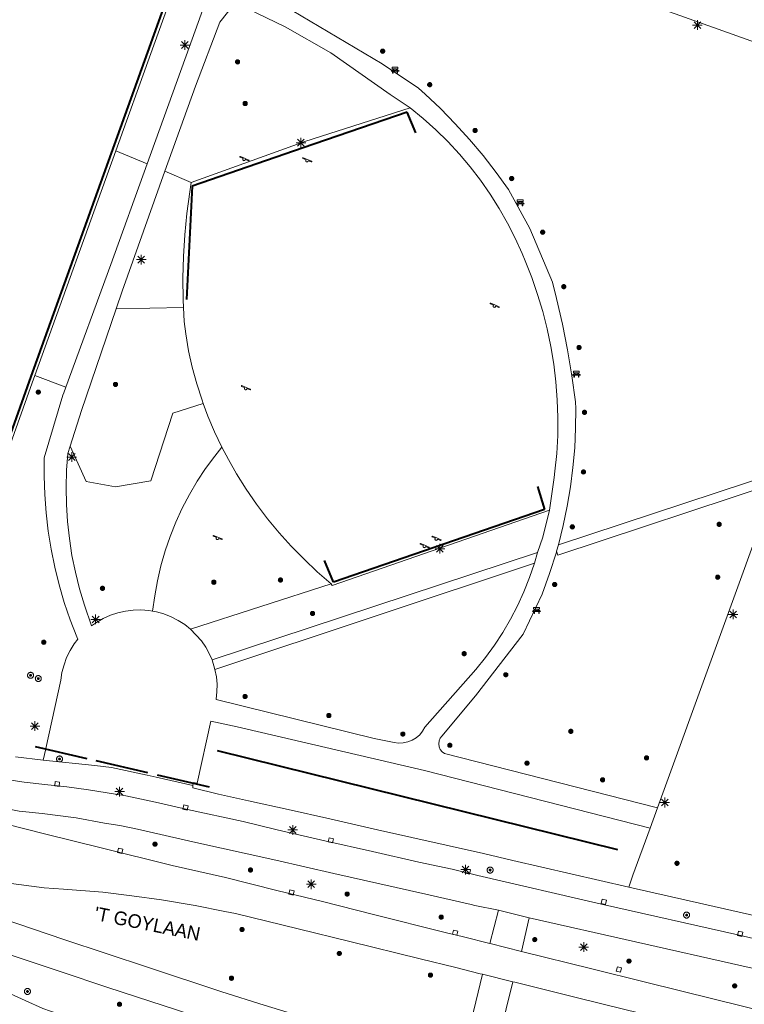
# Model space of a CAD drawing. Header units: metres. Extents: x 135779 to 137489, y 452643 to 455118.
# Tile 100 of 256: x 136401 to 136476, y 453193 to 453294. Entities that reach past the tile are written whole.
import ezdxf

# ---------------------------------------------------------------- set-up
doc = ezdxf.new("R2010")
doc.units = ezdxf.units.M
doc.linetypes.add('DGN_Style_3', pattern=[78.572352, 56.123108, -22.449243])
doc.linetypes.add('DGN_Style_4', pattern=[89.853097, 44.898487, -22.449243, 0.056123, -22.449243])
for name, color, linetype, lineweight in [('KTop_BTD_Groenvoorziening', 62, 'Continuous', 13), ('KTop_BTD_Groenvoorziening_gras- en kruidachtigen', 62, 'Continuous', 13), ('KTop_BTD_Groenvoorziening_heesters', 62, 'Continuous', 13), ('KTop_ORL_Weg_Straatnaam (t)', 7, 'Continuous', 13), ('KTop_OTD_Gesloten verharding', 15, 'Continuous', 13), ('KTop_OTD_Zand', 15, 'Continuous', 13), ('KTop_PAL_Lichtmast', 40, 'Continuous', 13), ('KTop_PUT_Inspectie- of rioolput', 15, 'Continuous', 13), ('KTop_PUT_Kolk', 15, 'Continuous', 13), ('KTop_SHD_Damwand (l)', 1, 'Continuous', 40), ('KTop_SHD_Hek (l)', 15, 'DGN_Style_4', 40), ('KTop_SHD_Kademuur', 16, 'Continuous', 13), ('KTop_STM_Bank', 40, 'Continuous', 13), ('KTop_STM_Speelvoorziening', 40, 'Continuous', 13), ('KTop_VGO_Boom', 92, 'Continuous', 13), ('KTop_VGO_Haag (l)', 92, 'DGN_Style_3', 40), ('KTop_WGD_Fietspad', 40, 'Continuous', 13), ('KTop_WGD_Rijbaan_Lokale weg', 251, 'Continuous', 13), ('KTop_WGD_Voetpad', 251, 'Continuous', 13)]:
    doc.layers.add(name, color=color, linetype=linetype, lineweight=lineweight)
doc.styles.add('Style-ROVU', font='ROVU.shx')

# ---------------------------------------------------------------- blocks, each defined once
blk = doc.blocks.new('PAL_Lichtmast')
at = {"layer": 'KTop_PAL_Lichtmast'}
for p, q in [((-0.35, -0.35), (0.35, 0.35)), ((0.35, -0.35), (-0.35, 0.35)), ((0, -0.5), (0, 0.5)), ((-0.5, 0), (0.5, 0))]:
    blk.add_line(p, q, dxfattribs=at)
blk = doc.blocks.new('PUT_Inspectie-_of_rioolput')
at = {"layer": 'KTop_PUT_Inspectie- of rioolput', "flags": 128}
for points in [[(0.31, 0), (0.31, 0.03), (0.3, 0.06), (0.29, 0.1), (0.28, 0.13), (0.27, 0.15), (0.25, 0.18), (0.23, 0.21), (0.21, 0.23), (0.18, 0.25), (0.15, 0.27), (0.13, 0.28), (0.1, 0.29), (0.06, 0.3), (0.03, 0.31), (0, 0.31), (-0.03, 0.31), (-0.06, 0.3), (-0.1, 0.29), (-0.13, 0.28), (-0.16, 0.27), (-0.18, 0.25), (-0.21, 0.23), (-0.23, 0.21), (-0.25, 0.18), (-0.27, 0.15), (-0.28, 0.13), (-0.29, 0.1), (-0.3, 0.06), (-0.31, 0.03), (-0.31, 0), (-0.31, -0.03), (-0.3, -0.06), (-0.29, -0.1), (-0.28, -0.13), (-0.27, -0.16), (-0.25, -0.18), (-0.23, -0.21), (-0.21, -0.23), (-0.18, -0.25), (-0.15, -0.27), (-0.13, -0.28), (-0.1, -0.29), (-0.06, -0.3), (-0.03, -0.31), (0, -0.31), (0.03, -0.31), (0.06, -0.3), (0.1, -0.29), (0.13, -0.28), (0.15, -0.27), (0.18, -0.25), (0.21, -0.23), (0.23, -0.21), (0.25, -0.18), (0.27, -0.15), (0.28, -0.13), (0.29, -0.1), (0.3, -0.06), (0.31, -0.03), (0.31, 0)], [(0.1, 0), (0.09, 0.01), (0.09, 0.02), (0.09, 0.03), (0.09, 0.04), (0.08, 0.05), (0.08, 0.06), (0.07, 0.06), (0.06, 0.07), (0.06, 0.08), (0.05, 0.08), (0.04, 0.09), (0.03, 0.09), (0.02, 0.09), (0.01, 0.09), (0, 0.09), (-0.01, 0.09), (-0.02, 0.09), (-0.03, 0.09), (-0.04, 0.09), (-0.05, 0.08), (-0.06, 0.08), (-0.06, 0.07), (-0.07, 0.06), (-0.08, 0.06), (-0.08, 0.05), (-0.09, 0.04), (-0.09, 0.03), (-0.09, 0.02), (-0.09, 0.01), (-0.09, 0), (-0.09, -0.01), (-0.09, -0.02), (-0.09, -0.03), (-0.09, -0.04), (-0.08, -0.05), (-0.08, -0.06), (-0.07, -0.06), (-0.06, -0.07), (-0.06, -0.08), (-0.05, -0.08), (-0.04, -0.09), (-0.03, -0.09), (-0.02, -0.09), (-0.01, -0.09), (0, -0.09), (0.01, -0.09), (0.02, -0.09), (0.03, -0.09), (0.04, -0.09), (0.05, -0.08), (0.06, -0.08), (0.06, -0.07), (0.07, -0.06), (0.08, -0.06), (0.08, -0.05), (0.09, -0.04), (0.09, -0.03), (0.09, -0.02), (0.09, -0.01), (0.1, 0)], [(0.04, 0), (0.03, 0), (0.03, 0.01), (0.03, 0.01), (0.03, 0.01), (0.03, 0.02), (0.03, 0.02), (0.03, 0.02), (0.02, 0.03), (0.02, 0.03), (0.02, 0.03), (0.01, 0.03), (0.01, 0.03), (0.01, 0.03), (0, 0.03), (0, 0.03), (0, 0.03), (-0.01, 0.03), (-0.01, 0.03), (-0.01, 0.03), (-0.02, 0.03), (-0.02, 0.03), (-0.02, 0.03), (-0.03, 0.02), (-0.03, 0.02), (-0.03, 0.02), (-0.03, 0.01), (-0.03, 0.01), (-0.03, 0.01), (-0.03, 0), (-0.03, 0), (-0.03, 0), (-0.03, -0.01), (-0.03, -0.01), (-0.03, -0.01), (-0.03, -0.02), (-0.03, -0.02), (-0.03, -0.02), (-0.02, -0.03), (-0.02, -0.03), (-0.02, -0.03), (-0.01, -0.03), (-0.01, -0.03), (-0.01, -0.03), (0, -0.03), (0, -0.03), (0, -0.03), (0.01, -0.03), (0.01, -0.03), (0.01, -0.03), (0.02, -0.03), (0.02, -0.03), (0.02, -0.03), (0.03, -0.02), (0.03, -0.02), (0.03, -0.02), (0.03, -0.01), (0.03, -0.01), (0.03, -0.01), (0.03, 0), (0.04, 0)], [(0.01, 0.02), (0.01, 0.02), (0.01, 0.02), (0, 0.02), (0, 0.02), (0, 0.02), (0, 0.02), (-0.01, 0.02), (-0.01, 0.02), (-0.01, 0.02), (-0.01, 0.02), (-0.01, 0.02), (-0.02, 0.02), (-0.02, 0.01), (-0.02, 0.01), (-0.02, 0.01), (-0.02, 0.01), (-0.02, 0.01), (-0.02, 0), (-0.02, 0), (-0.02, 0), (-0.02, 0), (-0.02, -0.01), (-0.02, -0.01), (-0.02, -0.01), (-0.02, -0.01), (-0.02, -0.01), (-0.02, -0.02), (-0.01, -0.02), (-0.01, -0.02), (-0.01, -0.02), (-0.01, -0.02), (-0.01, -0.02), (0, -0.02), (0, -0.02), (0, -0.02), (0, -0.02), (0.01, -0.02), (0.01, -0.02), (0.01, -0.02), (0.01, -0.02), (0.01, -0.02), (0.02, -0.02), (0.02, -0.01), (0.02, -0.01), (0.02, -0.01), (0.02, -0.01), (0.02, -0.01), (0.02, 0), (0.02, 0), (0.02, 0), (0.02, 0), (0.02, 0.01), (0.02, 0.01), (0.02, 0.01), (0.02, 0.01), (0.02, 0.01), (0.02, 0.02), (0.01, 0.02), (0.01, 0.02), (0.01, 0.02)]]:
    blk.add_lwpolyline(points, dxfattribs=at)
blk = doc.blocks.new('PUT_Kolk')
at = {"layer": 'KTop_PUT_Kolk', "flags": 128}
blk.add_lwpolyline([(0.22, -0.23), (0.22, 0.22), (-0.23, 0.22), (-0.23, -0.23), (0.22, -0.23)], dxfattribs=at)
blk = doc.blocks.new('STM_Speelvoorziening')
at = {"layer": 'KTop_STM_Speelvoorziening'}
for p, q in [((-0.46, 0.22), (-0.45, 0.23)), ((-0.46, 0.21), (-0.46, 0.22)), ((-0.46, 0.22), (-0.46, 0.22)), ((-0.45, 0.2), (-0.46, 0.21)), ((-0.46, 0.21), (-0.46, 0.21)), ((-0.46, 0.21), (-0.46, 0.21)), ((-0.45, 0.23), (-0.45, 0.24)), ((-0.45, 0.24), (-0.45, 0.24)), ((-0.45, 0.24), (-0.44, 0.24)), ((-0.45, 0.23), (-0.45, 0.23)), ((-0.45, 0.23), (-0.45, 0.23)), ((-0.45, 0.19), (-0.45, 0.2)), ((-0.45, 0.2), (-0.45, 0.2)), ((-0.44, 0.18), (-0.45, 0.19)), ((-0.45, 0.19), (-0.45, 0.19)), ((-0.45, 0.19), (-0.45, 0.19)), ((-0.44, 0.24), (-0.44, 0.25)), ((-0.44, 0.25), (-0.44, 0.25)), ((-0.44, 0.25), (-0.43, 0.25)), ((-0.43, 0.18), (-0.44, 0.18)), ((-0.44, 0.18), (-0.44, 0.18)), ((-0.44, 0.18), (-0.44, 0.18)), ((-0.43, 0.25), (-0.43, 0.25)), ((-0.43, 0.25), (-0.42, 0.25)), ((-0.11, 0.04), (-0.43, 0.18)), ((-0.42, 0.25), (-0.42, 0.25)), ((-0.42, 0.25), (-0.42, 0.25)), ((-0.42, 0.25), (-0.41, 0.25)), ((-0.41, 0.25), (-0.41, 0.25)), ((-0.41, 0.25), (-0.4, 0.25)), ((-0.4, 0.25), (-0.4, 0.25)), ((-0.4, 0.25), (0.03, 0.07)), ((-0.14, 0.01), (-0.13, 0.02)), ((-0.14, -0.01), (-0.14, 0.01)), ((-0.13, 0.02), (-0.12, 0.03)), ((-0.12, 0.03), (-0.11, 0.04)), ((-0.11, 0.04), (-0.11, 0.04)), ((0.03, 0.07), (0.46, -0.11)), ((-0.15, -0.03), (-0.14, -0.02)), ((-0.15, -0.05), (-0.15, -0.03)), ((-0.15, -0.06), (-0.15, -0.05)), ((-0.14, -0.07), (-0.15, -0.06)), ((-0.14, -0.02), (-0.14, -0.01)), ((-0.14, -0.09), (-0.14, -0.07)), ((-0.14, -0.1), (-0.14, -0.09)), ((-0.13, -0.11), (-0.14, -0.1)), ((-0.12, -0.12), (-0.13, -0.11)), ((-0.11, -0.13), (-0.12, -0.12)), ((-0.1, -0.14), (-0.11, -0.13)), ((-0.09, -0.15), (-0.1, -0.14)), ((-0.08, -0.16), (-0.09, -0.15)), ((-0.07, -0.16), (-0.08, -0.16)), ((-0.06, -0.17), (-0.07, -0.16)), ((-0.04, -0.17), (-0.06, -0.17)), ((-0.03, -0.17), (-0.04, -0.17)), ((-0.02, -0.18), (-0.03, -0.17)), ((0, -0.17), (-0.02, -0.18)), ((0.01, -0.17), (0, -0.17)), ((0.02, -0.17), (0.01, -0.17)), ((0.03, -0.16), (0.02, -0.17)), ((0.05, -0.16), (0.03, -0.16)), ((0.06, -0.15), (0.05, -0.16)), ((0.07, -0.14), (0.06, -0.15)), ((0.08, -0.13), (0.07, -0.14)), ((0.09, -0.12), (0.08, -0.13)), ((0.1, -0.1), (0.09, -0.11)), ((0.09, -0.11), (0.09, -0.12)), ((0.11, -0.07), (0.1, -0.09)), ((0.1, -0.09), (0.1, -0.1)), ((0.43, -0.18), (0.11, -0.05)), ((0.11, -0.05), (0.11, -0.06)), ((0.11, -0.06), (0.11, -0.07)), ((0.44, -0.18), (0.43, -0.18)), ((0.45, -0.18), (0.44, -0.18)), ((0.44, -0.18), (0.44, -0.18)), ((0.46, -0.18), (0.45, -0.18)), ((0.45, -0.18), (0.45, -0.18)), ((0.46, -0.11), (0.47, -0.11)), ((0.47, -0.18), (0.46, -0.18)), ((0.46, -0.18), (0.46, -0.18)), ((0.46, -0.18), (0.46, -0.18)), ((0.47, -0.11), (0.47, -0.11)), ((0.47, -0.11), (0.47, -0.11)), ((0.47, -0.11), (0.48, -0.12)), ((0.48, -0.17), (0.47, -0.17)), ((0.47, -0.17), (0.47, -0.17)), ((0.47, -0.17), (0.47, -0.18)), ((0.48, -0.12), (0.48, -0.12)), ((0.48, -0.12), (0.48, -0.12)), ((0.48, -0.12), (0.48, -0.13)), ((0.48, -0.13), (0.48, -0.13)), ((0.48, -0.13), (0.49, -0.13)), ((0.49, -0.15), (0.48, -0.15)), ((0.48, -0.15), (0.48, -0.16)), ((0.48, -0.16), (0.48, -0.16)), ((0.48, -0.16), (0.48, -0.16)), ((0.48, -0.16), (0.48, -0.17)), ((0.49, -0.13), (0.49, -0.14)), ((0.49, -0.14), (0.49, -0.14)), ((0.49, -0.14), (0.49, -0.15)), ((0.49, -0.15), (0.49, -0.15))]:
    blk.add_line(p, q, dxfattribs=at)
blk = doc.blocks.new('STM_Bank')
at = {"layer": 'KTop_STM_Bank'}
for p, q in [((-0.42, -0.09), (-0.3, 0.02)), ((-0.3, 0.31), (0.3, 0.31)), ((-0.3, 0.14), (-0.3, 0.31)), ((-0.2, 0.14), (-0.3, 0.14)), ((-0.3, 0.02), (-0.2, 0.02)), ((-0.2, 0.02), (-0.2, 0.14)), ((0.16, 0.14), (-0.15, 0.14)), ((-0.15, 0.14), (-0.15, 0.02)), ((-0.15, 0.02), (0.16, 0.02)), ((0.16, 0.02), (0.16, 0.14)), ((0.3, 0.14), (0.2, 0.14)), ((0.2, 0.14), (0.2, 0.02)), ((0.2, 0.02), (0.3, 0.02)), ((0.3, 0.31), (0.3, 0.14)), ((0.3, 0.02), (0.42, -0.09)), ((-0.26, -0.09), (-0.42, -0.09)), ((-0.26, -0.31), (-0.26, -0.09)), ((-0.21, -0.31), (-0.26, -0.31)), ((0.22, -0.09), (-0.21, -0.09)), ((-0.21, -0.09), (-0.21, -0.31)), ((0.22, -0.31), (0.22, -0.09)), ((0.26, -0.31), (0.22, -0.31)), ((0.42, -0.09), (0.26, -0.09)), ((0.26, -0.09), (0.26, -0.31))]:
    blk.add_line(p, q, dxfattribs=at)
blk = doc.blocks.new('VGO_Boom')
at = {"layer": 'KTop_VGO_Boom', "flags": 128}
for points in [[(0.21, 0), (0.21, 0.02), (0.21, 0.04), (0.2, 0.07), (0.2, 0.09), (0.19, 0.11), (0.17, 0.13), (0.16, 0.14), (0.14, 0.16), (0.13, 0.17), (0.11, 0.19), (0.09, 0.2), (0.07, 0.2), (0.04, 0.21), (0.02, 0.21), (0, 0.21), (-0.02, 0.21), (-0.05, 0.21), (-0.07, 0.2), (-0.09, 0.2), (-0.11, 0.19), (-0.13, 0.17), (-0.14, 0.16), (-0.16, 0.14), (-0.17, 0.13), (-0.19, 0.11), (-0.2, 0.09), (-0.2, 0.07), (-0.21, 0.04), (-0.21, 0.02), (-0.22, 0), (-0.21, -0.02), (-0.21, -0.05), (-0.2, -0.07), (-0.2, -0.09), (-0.19, -0.11), (-0.17, -0.13), (-0.16, -0.14), (-0.14, -0.16), (-0.13, -0.17), (-0.11, -0.19), (-0.09, -0.2), (-0.07, -0.2), (-0.05, -0.21), (-0.02, -0.21), (0, -0.22), (0.02, -0.21), (0.04, -0.21), (0.07, -0.2), (0.09, -0.2), (0.11, -0.19), (0.13, -0.17), (0.14, -0.16), (0.16, -0.14), (0.17, -0.13), (0.19, -0.11), (0.2, -0.09), (0.2, -0.07), (0.21, -0.05), (0.21, -0.02), (0.21, 0)], [(0.15, 0), (0.15, 0.02), (0.15, 0.03), (0.15, 0.05), (0.14, 0.06), (0.13, 0.08), (0.13, 0.09), (0.12, 0.1), (0.1, 0.12), (0.09, 0.13), (0.08, 0.13), (0.06, 0.14), (0.05, 0.15), (0.03, 0.15), (0.02, 0.15), (0, 0.15), (-0.02, 0.15), (-0.03, 0.15), (-0.05, 0.15), (-0.06, 0.14), (-0.08, 0.13), (-0.09, 0.13), (-0.1, 0.12), (-0.12, 0.1), (-0.13, 0.09), (-0.13, 0.08), (-0.14, 0.06), (-0.15, 0.05), (-0.15, 0.03), (-0.15, 0.02), (-0.16, 0), (-0.15, -0.02), (-0.15, -0.03), (-0.15, -0.05), (-0.14, -0.06), (-0.13, -0.08), (-0.13, -0.09), (-0.12, -0.1), (-0.1, -0.12), (-0.09, -0.13), (-0.08, -0.13), (-0.06, -0.14), (-0.05, -0.15), (-0.03, -0.15), (-0.02, -0.15), (0, -0.16), (0.02, -0.15), (0.03, -0.15), (0.05, -0.15), (0.06, -0.14), (0.08, -0.13), (0.09, -0.13), (0.1, -0.12), (0.12, -0.1), (0.13, -0.09), (0.13, -0.08), (0.14, -0.06), (0.15, -0.05), (0.15, -0.03), (0.15, -0.02), (0.15, 0)], [(0.1, 0), (0.09, 0.01), (0.09, 0.02), (0.09, 0.03), (0.09, 0.04), (0.08, 0.05), (0.08, 0.06), (0.07, 0.06), (0.06, 0.07), (0.06, 0.08), (0.05, 0.08), (0.04, 0.09), (0.03, 0.09), (0.02, 0.09), (0.01, 0.09), (0, 0.09), (-0.01, 0.09), (-0.02, 0.09), (-0.03, 0.09), (-0.04, 0.09), (-0.05, 0.08), (-0.06, 0.08), (-0.06, 0.07), (-0.07, 0.06), (-0.08, 0.06), (-0.08, 0.05), (-0.09, 0.04), (-0.09, 0.03), (-0.09, 0.02), (-0.09, 0.01), (-0.1, 0), (-0.09, -0.01), (-0.09, -0.02), (-0.09, -0.03), (-0.09, -0.04), (-0.08, -0.05), (-0.08, -0.06), (-0.07, -0.06), (-0.06, -0.07), (-0.06, -0.08), (-0.05, -0.08), (-0.04, -0.09), (-0.03, -0.09), (-0.02, -0.09), (-0.01, -0.09), (0, -0.1), (0.01, -0.09), (0.02, -0.09), (0.03, -0.09), (0.04, -0.09), (0.05, -0.08), (0.06, -0.08), (0.06, -0.07), (0.07, -0.06), (0.08, -0.06), (0.08, -0.05), (0.09, -0.04), (0.09, -0.03), (0.09, -0.02), (0.09, -0.01), (0.1, 0)], [(0.04, 0), (0.03, 0), (0.03, 0.01), (0.03, 0.01), (0.03, 0.01), (0.03, 0.02), (0.03, 0.02), (0.03, 0.02), (0.02, 0.03), (0.02, 0.03), (0.02, 0.03), (0.01, 0.03), (0.01, 0.03), (0.01, 0.03), (0, 0.03), (0, 0.03), (0, 0.03), (-0.01, 0.03), (-0.01, 0.03), (-0.01, 0.03), (-0.02, 0.03), (-0.02, 0.03), (-0.02, 0.03), (-0.03, 0.02), (-0.03, 0.02), (-0.03, 0.02), (-0.03, 0.01), (-0.03, 0.01), (-0.03, 0.01), (-0.04, 0), (-0.04, 0), (-0.04, 0), (-0.03, -0.01), (-0.03, -0.01), (-0.03, -0.01), (-0.03, -0.02), (-0.03, -0.02), (-0.03, -0.02), (-0.02, -0.03), (-0.02, -0.03), (-0.02, -0.03), (-0.01, -0.03), (-0.01, -0.03), (-0.01, -0.03), (0, -0.04), (0, -0.04), (0, -0.04), (0.01, -0.03), (0.01, -0.03), (0.01, -0.03), (0.02, -0.03), (0.02, -0.03), (0.02, -0.03), (0.03, -0.02), (0.03, -0.02), (0.03, -0.02), (0.03, -0.01), (0.03, -0.01), (0.03, -0.01), (0.03, 0), (0.04, 0)]]:
    blk.add_lwpolyline(points, dxfattribs=at)

msp = doc.modelspace()

# ---------------------------------------------------------------- linework, layer by layer
at = {"layer": 'KTop_BTD_Groenvoorziening', "flags": 128}
for points in [[(136493.61, 453286.09), (136463.42, 453296.89), (136436.83, 453306.49), (136430.25, 453308.71)], [(136414.48, 453279.44), (136411.25, 453280.79)], [(136402.91, 453257.62), (136406.09, 453256.39)]]:
    msp.add_lwpolyline(points, dxfattribs=at)
at = {"layer": 'KTop_BTD_Groenvoorziening_gras- en kruidachtigen', "flags": 128}
for points in [[(136416.31, 453278.67), (136419.03, 453277.52)], [(136420.27, 453254.71), (136417.14, 453253.71), (136414.85, 453246.76), (136411.23, 453246.12), (136408.19, 453246.69), (136406.53, 453250.31)]]:
    msp.add_lwpolyline(points, dxfattribs=at)
at = {"layer": 'KTop_BTD_Groenvoorziening_heesters', "flags": 128}
msp.add_lwpolyline([(136418.22, 453264.61), (136411.28, 453264.47)], dxfattribs=at)
at = {"layer": 'KTop_OTD_Gesloten verharding', "flags": 128}
for points in [[(136419.03, 453277.52), (136430.76, 453281.75), (136441.62, 453285.22)], [(136418.22, 453264.61), (136418.19, 453265.41), (136418.17, 453267.65), (136418.22, 453269.88), (136418.36, 453272.11), (136418.58, 453274.33), (136418.88, 453276.55), (136419.03, 453277.52)], [(136420.27, 453254.71), (136420.14, 453255.08), (136419.6, 453256.75), (136419.14, 453258.45), (136418.76, 453260.16), (136418.46, 453261.9), (136418.29, 453263.18), (136418.22, 453264.61)], [(136422.19, 453250.23), (136421.44, 453251.81), (136420.75, 453253.43), (136420.27, 453254.71)], [(136433.45, 453236.13), (136432.03, 453237.36), (136430.66, 453238.65), (136429.35, 453239.99), (136428.09, 453241.39), (136426.9, 453242.84), (136425.77, 453244.34), (136424.7, 453245.89), (136423.71, 453247.48), (136422.88, 453248.93), (136422.19, 453250.23)], [(136455.98, 453243.72), (136433.55, 453235.95), (136433.45, 453236.13)]]:
    msp.add_lwpolyline(points, dxfattribs=at)
at = {"layer": 'KTop_OTD_Zand', "flags": 128}
for points in [[(136415.05, 453233.3), (136415.26, 453234.88), (136415.54, 453236.44), (136415.9, 453237.99), (136416.34, 453239.51), (136416.85, 453241.01), (136417.44, 453242.49), (136418.1, 453243.93), (136418.84, 453245.33), (136419.64, 453246.7), (136420.51, 453248.02), (136421.45, 453249.3), (136422.19, 453250.23)], [(136433.45, 453236.13), (136418.96, 453231.44)]]:
    msp.add_lwpolyline(points, dxfattribs=at)
at = {"layer": 'KTop_SHD_Damwand (l)', "flags": 128}
msp.add_lwpolyline([(136442.82, 453369.2), (136440.2, 453361.94), (136426.05, 453323.09), (136414.53, 453290.95), (136402.5, 453257.51), (136394.3, 453234.53)], dxfattribs=at)
at = {"layer": 'KTop_SHD_Hek (l)', "flags": 128}
for points in [[(136442.2, 453282.63), (136441.31, 453284.76), (136430.56, 453281.1), (136419.11, 453277.14), (136418.55, 453265.43)], [(136454.75, 453246.15), (136455.45, 453243.79), (136433.7, 453236.28), (136432.77, 453238.54)], [(136402.93, 453219.35), (136408.27, 453218.11)], [(136409.18, 453217.91), (136414.53, 453216.66)], [(136415.5, 453216.43), (136420.88, 453215.2)]]:
    msp.add_lwpolyline(points, dxfattribs=at)
at = {"layer": 'KTop_SHD_Kademuur', "flags": 128}
for points in [[(136442.82, 453369.2), (136440.2, 453361.94), (136426.05, 453323.09), (136414.53, 453290.95), (136402.5, 453257.51), (136394.3, 453234.53), (136390.53, 453224.08), (136389.48, 453221.17), (136389.38, 453220.87)], [(136418.15, 453300), (136414.86, 453290.83), (136411.25, 453280.79)], [(136411.25, 453280.79), (136402.91, 453257.62)], [(136402.91, 453257.62), (136402.64, 453256.85), (136394.63, 453234.42), (136390.89, 453223.96), (136389.85, 453221.05), (136389.74, 453220.74)]]:
    msp.add_lwpolyline(points, dxfattribs=at)
at = {"layer": 'KTop_VGO_Haag (l)', "flags": 128}
msp.add_lwpolyline([(136463.03, 453208.68), (136421.75, 453218.89)], dxfattribs=at)
at = {"layer": 'KTop_WGD_Fietspad', "flags": 128}
for points in [[(136511.61, 453191.68), (136504.51, 453193.23), (136489.5, 453196.63), (136475.39, 453199.93), (136461.34, 453203.1), (136448.59, 453206.03), (136445.93, 453206.68), (136442.5, 453207.42), (136437.72, 453208.51), (136432.8, 453209.63), (136427.88, 453210.75), (136424.39, 453211.6), (136418.65, 453212.85), (136415.33, 453213.62), (136412.27, 453214.25), (136408.45, 453214.88), (136406.19, 453215.18), (136403.94, 453215.43), (136401.81, 453215.66), (136399.33, 453216.04), (136397.29, 453216.47), (136394.99, 453217.15), (136392.12, 453218.13)], [(136450.72, 453202.45), (136448.29, 453202.95), (136447.9, 453203.04), (136443.23, 453204.12), (136433.73, 453206.26), (136427.74, 453207.64), (136419.19, 453209.5), (136413.49, 453210.83), (136411.66, 453211.21), (136410.1, 453211.45), (136407.15, 453211.99), (136403.67, 453212.44), (136401.27, 453212.67), (136398.33, 453213.25)], [(136450.72, 453202.45), (136453.86, 453201.69)], [(136520.16, 453187.29), (136519.58, 453187.23), (136516.6, 453187.73), (136512.33, 453188.45), (136505.28, 453190.02), (136490.54, 453193.39), (136475.82, 453196.74), (136453.88, 453201.69), (136453.86, 453201.69)], [(136391.7, 453198.4), (136394.34, 453197.02), (136397.32, 453195.37), (136398.41, 453194.73), (136401.9, 453193.14), (136403.73, 453192.33), (136406.1, 453191.51), (136408.6, 453190.52), (136411.68, 453189.45), (136414.45, 453188.52), (136418.71, 453187.22), (136421.86, 453186.18), (136425.56, 453185.16), (136431.86, 453183.33), (136435.9, 453182.23)]]:
    msp.add_lwpolyline(points, dxfattribs=at)
at = {"layer": 'KTop_WGD_Rijbaan_Lokale weg', "flags": 128}
for points in [[(136398.06, 453211.81), (136403.9, 453210.33), (136409.73, 453208.9), (136417.07, 453207.06), (136422.57, 453205.84), (136427.84, 453204.48), (136432.55, 453203.35), (136437.82, 453202.03), (136445.21, 453200.18), (136447.09, 453199.71), (136449.83, 453199.03)], [(136449.06, 453195.85), (136448.82, 453195.91), (136446.31, 453196.54), (136442.64, 453197.46), (136435.4, 453199.23), (136430.06, 453200.54), (136423.59, 453202.13), (136422.49, 453202.34), (136419.45, 453202.94), (136415.98, 453203.53), (136412.91, 453203.96), (136409.91, 453204.31), (136405.85, 453204.63), (136403.86, 453204.77), (136401.25, 453205.11), (136398.86, 453205.43), (136396.98, 453205.73), (136395.02, 453206.06), (136393.43, 453206.43), (136391.25, 453207.04)], [(136390.55, 453204.52), (136394.9, 453203.06), (136399.52, 453201.59), (136405.9, 453199.44), (136414.63, 453196.57), (136422.19, 453194.06), (136426.55, 453192.66), (136429.7, 453191.71), (136432.84, 453190.82), (136438.03, 453189.53), (136444.24, 453188), (136445.04, 453187.8), (136446.6, 453187.4), (136447, 453187.31)], [(136436.91, 453186.42), (136433.42, 453187.31), (136430.46, 453188.09), (136426.69, 453189.16), (136424.21, 453189.96), (136417.51, 453192.19), (136413.38, 453193.53), (136410.33, 453194.54), (136405.62, 453196.12), (136399.65, 453198.1), (136395.07, 453199.59), (136392.28, 453200.5)], [(136449.83, 453199.03), (136449.86, 453199.03), (136453.08, 453198.19)], [(136453.08, 453198.19), (136460.34, 453196.41), (136465.86, 453195.03), (136472.96, 453193.28), (136478.67, 453191.88), (136491.51, 453188.72), (136502.23, 453186.05), (136510.82, 453183.96)], [(136452.19, 453195.09), (136449.06, 453195.85)], [(136526.71, 453176.69), (136520.82, 453178.09), (136510.67, 453180.61), (136504.52, 453182.19), (136499.05, 453183.53), (136490, 453185.76), (136477.92, 453188.74), (136466.84, 453191.47), (136463.6, 453192.26), (136458.71, 453193.46), (136452.4, 453195.04), (136452.19, 453195.09)]]:
    msp.add_lwpolyline(points, dxfattribs=at)
at = {"layer": 'KTop_WGD_Voetpad', "flags": 128}
for points in [[(136414.48, 453279.44), (136418.8, 453291.44), (136421.46, 453298.82)], [(136425.74, 453297.48), (136438.73, 453289.74), (136442.46, 453287.24), (136443.14, 453286.63), (136444.72, 453285.13), (136446.25, 453283.57), (136447.72, 453281.95), (136449.13, 453280.28), (136450.47, 453278.56), (136451.76, 453276.8), (136453.93, 453272.78), (136456.27, 453267.22), (136456.7, 453265.54), (136457.31, 453262.9), (136457.84, 453260.25), (136458.29, 453257.58), (136458.67, 453254.89), (136458.68, 453254.22), (136458.66, 453252.19), (136458.57, 453250.16), (136458.39, 453248.13), (136458.13, 453246.12), (136457.8, 453244.12), (136457.38, 453242.13), (136456.89, 453240.16)], [(136441.62, 453285.22), (136439.55, 453286.6), (136433.44, 453290.89), (136428.7, 453293.57), (136424.87, 453295.42), (136423.56, 453296.05), (136421.97, 453294.05), (136419.46, 453287.46), (136416.31, 453278.67)], [(136456.89, 453240.16), (136479.72, 453247.68), (136493.61, 453286.09)], [(136455.98, 453243.72), (136456.46, 453247.1), (136456.54, 453247.75), (136456.72, 453249.58), (136456.82, 453251.43), (136456.84, 453253.27), (136456.78, 453255.11), (136456.64, 453256.95), (136456.42, 453258.79), (136456.12, 453260.61), (136455.74, 453262.41), (136455.28, 453264.2), (136454.75, 453265.97), (136454.14, 453267.71), (136453.45, 453269.42), (136453.14, 453270.18), (136452.42, 453271.77), (136451.64, 453273.32), (136450.78, 453274.84), (136449.85, 453276.31), (136448.86, 453277.74), (136447.8, 453279.12), (136446.68, 453280.45), (136445.5, 453281.73), (136444.26, 453282.95), (136442.96, 453284.12), (136441.62, 453285.22)], [(136406.09, 453256.39), (136410.75, 453269.06), (136414.48, 453279.44)], [(136416.31, 453278.67), (136411.91, 453266.31), (136411.28, 453264.47)], [(136411.28, 453264.47), (136407.72, 453254), (136406.53, 453250.31)], [(136403.76, 453217.93), (136404.02, 453219.1), (136404.03, 453219.13), (136405.58, 453226.19), (136405.7, 453226.99), (136405.91, 453227.77), (136406.18, 453228.52), (136406.54, 453229.24), (136406.96, 453229.93), (136407.33, 453230.42), (136407.24, 453230.65), (136406.55, 453232.41), (136405.94, 453234.2), (136405.41, 453236.02), (136404.96, 453237.85), (136404.58, 453239.71), (136404.28, 453241.57), (136404.06, 453243.45), (136403.92, 453245.34), (136403.86, 453247.23), (136403.88, 453249.12), (136405.8, 453255.59), (136405.89, 453255.82), (136406.09, 453256.39)], [(136406.53, 453250.31), (136406.29, 453249.57), (136406.17, 453247.83), (136406.12, 453246.06), (136406.15, 453244.3), (136406.27, 453242.54), (136406.46, 453240.79), (136406.73, 453239.04), (136407.08, 453237.31), (136407.51, 453235.6), (136408.01, 453233.91), (136408.75, 453231.79), (136409.26, 453232.15), (136409.96, 453232.55), (136410.69, 453232.88), (136411.46, 453233.14), (136412.24, 453233.32), (136413.04, 453233.41), (136413.84, 453233.43), (136414.65, 453233.37), (136415.05, 453233.3)], [(136467.1, 453213.02), (136479.28, 453246.5), (136456.84, 453239.09), (136456.71, 453239.5)], [(136454.74, 453239.36), (136455.27, 453240.92), (136455.98, 453243.72)], [(136456.71, 453239.5), (136456.89, 453240.16)], [(136421.19, 453228.27), (136454.74, 453239.36)], [(136456.71, 453239.5), (136456.68, 453239.39), (136455.99, 453237.2), (136455.23, 453235.04), (136453.26, 453230.94), (136448.33, 453224.57), (136444.87, 453220.41), (136444.71, 453220.19), (136444.59, 453219.92), (136444.55, 453219.62), (136444.6, 453219.32), (136444.71, 453219.05), (136444.9, 453218.81), (136445.14, 453218.63), (136467.1, 453213.02)], [(136454.74, 453239.36), (136454.42, 453238.24)], [(136454.42, 453238.24), (136421.47, 453227.27)], [(136421.47, 453227.27), (136421.62, 453226.52), (136421.69, 453225.76), (136421.68, 453224.99), (136421.6, 453224.23), (136421.59, 453224.2), (136437.91, 453220.18), (136439.94, 453219.76), (136440.41, 453219.7), (136440.89, 453219.72), (136441.36, 453219.82), (136441.81, 453220), (136442.22, 453220.25), (136442.59, 453220.56), (136442.89, 453220.93), (136443.13, 453221.33), (136448.38, 453227.28), (136449.37, 453228.51), (136450.3, 453229.78), (136451.16, 453231.1), (136451.96, 453232.47), (136452.69, 453233.87), (136453.34, 453235.31), (136453.92, 453236.78), (136454.42, 453238.24)], [(136415.05, 453233.3), (136415.44, 453233.23), (136416.21, 453233.02), (136416.96, 453232.72), (136417.68, 453232.35), (136418.36, 453231.92), (136418.96, 453231.44)], [(136418.96, 453231.44), (136420.08, 453230.24), (136420.54, 453229.58), (136420.92, 453228.87), (136421.19, 453228.27)], [(136421.47, 453227.27), (136421.19, 453228.27)], [(136466.34, 453210.93), (136443.07, 453216.88), (136423.77, 453221.38), (136421.04, 453221.96), (136419.64, 453215.57), (136419.24, 453215.65), (136419.23, 453215.58), (136419.21, 453215.34)], [(136400.91, 453218.27), (136403.76, 453217.93)], [(136403.76, 453217.93), (136409.08, 453217.37), (136410.81, 453217.19), (136414.47, 453216.39), (136415.43, 453216.18), (136419.21, 453215.34)], [(136419.21, 453215.34), (136419.19, 453215.1), (136421.85, 453214.44), (136424.94, 453213.75), (136429.03, 453212.86), (136433.32, 453211.89), (136438.25, 453210.75), (136449.18, 453208.32), (136452.18, 453207.58), (136464.14, 453204.84)], [(136466.34, 453210.93), (136467.1, 453213.02)], [(136464.14, 453204.84), (136464.58, 453206.08), (136466.34, 453210.93)], [(136480.25, 453201.21), (136464.14, 453204.84)], [(136449.83, 453199.03), (136450.72, 453202.45)], [(136453.86, 453201.69), (136453.08, 453198.19)], [(136447, 453187.31), (136449.06, 453195.85)], [(136452.19, 453195.09), (136450.09, 453186.57)]]:
    msp.add_lwpolyline(points, dxfattribs=at)

# ---------------------------------------------------------------- block references
at = {"layer": 'KTop_PAL_Lichtmast'}
for p in [(136471.23, 453293.74), (136418.38, 453291.69), (136430.34, 453281.62), (136413.87, 453269.56), (136406.71, 453249.2), (136444.67, 453239.74), (136409.17, 453232.45), (136474.91, 453232.97), (136402.91, 453221.45), (136411.64, 453214.69), (136467.86, 453213.57), (136429.5, 453210.74), (136447.32, 453206.65), (136431.4, 453205.14), (136459.51, 453198.66)]:
    msp.add_blockref('PAL_Lichtmast', p, dxfattribs=at)
at = {"layer": 'KTop_PUT_Inspectie- of rioolput'}
for p, rotation in [((136402.46, 453226.69), 347.6156546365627), ((136403.26, 453226.35), 347.6156546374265), ((136405.45, 453218.06), 263.9982863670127), ((136449.85, 453206.6), 257.0483879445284), ((136470.11, 453201.96), 257.2655120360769), ((136402.14, 453194.08), 245.4285536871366)]:
    msp.add_blockref('PUT_Inspectie-_of_rioolput', p, dxfattribs=dict(at, rotation=rotation))
at = {"layer": 'KTop_PUT_Kolk'}
for p, rotation in [((136405.21, 453215.47), 263.6234122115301), ((136418.43, 453213.06), 256.9965527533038), ((136433.44, 453209.66), 257.0999798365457), ((136411.7, 453208.58), 255.9527398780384), ((136447.55, 453206.44), 256.4407874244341), ((136429.38, 453204.29), 256.4513684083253), ((136461.59, 453203.33), 257.2655120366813), ((136446.24, 453200.14), 256.1434566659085), ((136475.64, 453200.03), 256.8444079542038), ((136463.14, 453196.34), 255.9198199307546)]:
    msp.add_blockref('PUT_Kolk', p, dxfattribs=dict(at, rotation=rotation))
at = {"layer": 'KTop_STM_Bank'}
for p in [(136440.05, 453289.09), (136452.95, 453275.4), (136458.75, 453257.74), (136454.64, 453233.36)]:
    msp.add_blockref('STM_Bank', p, dxfattribs=at)
at = {"layer": 'KTop_STM_Speelvoorziening'}
for p in [(136424.5, 453279.94), (136430.98, 453279.81), (136450.31, 453264.81), (136424.66, 453256.31), (136421.74, 453240.86), (136444.31, 453240.78), (136443.08, 453240.03)]:
    msp.add_blockref('STM_Speelvoorziening', p, dxfattribs=at)
at = {"layer": 'KTop_VGO_Boom'}
for p in [(136438.77, 453291.05), (136423.81, 453289.95), (136443.62, 453287.6), (136424.59, 453285.66), (136448.3, 453282.88), (136452.07, 453277.92), (136455.27, 453272.38), (136457.44, 453266.77), (136459.02, 453260.49), (136403.26, 453255.9), (136411.22, 453256.69), (136459.58, 453253.81), (136459.47, 453247.66), (136458.33, 453241.99), (136473.47, 453242.26), (136473.32, 453236.8), (136409.87, 453235.66), (136421.36, 453236.29), (136428.23, 453236.52), (136456.51, 453236.06), (136431.54, 453233.07), (136403.82, 453230.1), (136447.18, 453228.92), (136451.46, 453226.75), (136424.58, 453224.51), (136433.22, 453222.54), (136440.86, 453220.63), (136458.17, 453220.91), (136445.7, 453219.47), (136453.65, 453217.63), (136465.98, 453218.17), (136461.45, 453215.9), (136415.29, 453209.27), (136469.12, 453207.3), (136425.14, 453206.61), (136435.11, 453204.13), (136444.81, 453201.75), (136424.27, 453200.47), (136454.45, 453199.43), (136434.3, 453198.01), (136464.17, 453197.22), (136423.18, 453195.45), (136443.7, 453195.77), (136475.07, 453194.65), (136411.64, 453192.76)]:
    msp.add_blockref('VGO_Boom', p, dxfattribs=at)

# ---------------------------------------------------------------- texts
at = {"layer": 'KTop_ORL_Weg_Straatnaam (t)', "style": 'Style-ROVU'}
msp.add_text("'T GOYLAAN", height=1.4, rotation=348.6451, dxfattribs=at).set_placement((136408.94, 453201.48))

doc.saveas('drawing.dxf')
